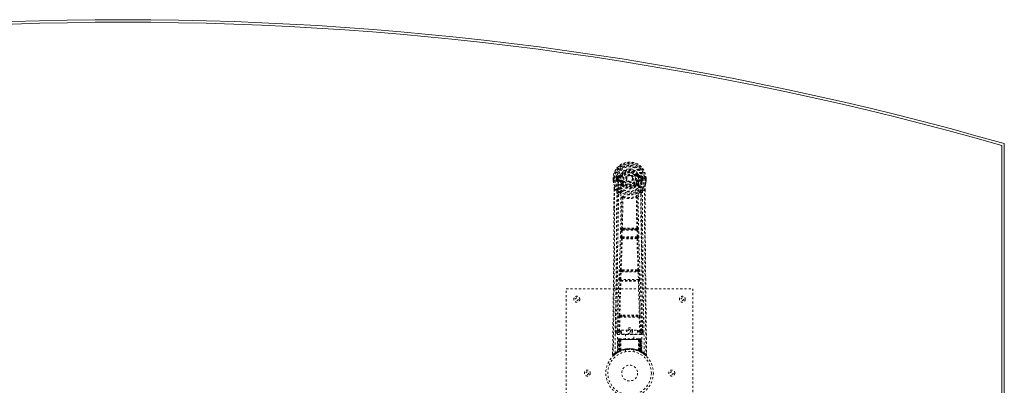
# Model space of a CAD drawing. Header units: inches. Extents: x 18.1 to 101.6, y 32.1 to 79.6.
# Tile 4 of 4: x 54.9 to 101.6, y 62.2 to 79.6. Entities that reach past the tile are written whole.
import ezdxf

# ---------------------------------------------------------------- set-up
doc = ezdxf.new("R2010")
doc.units = ezdxf.units.IN
doc.header["$MEASUREMENT"] = 0
doc.linetypes.add('SLD-Dashed', pattern=[0.075, 0.05, -0.025])
doc.linetypes.add('SLD-Solid', pattern=[0])

msp = doc.modelspace()

# ---------------------------------------------------------------- linework, layer by layer
at = {"color": 7, "linetype": 'SLD-Solid', "lineweight": 15}
for p, q in [((101.57, 73.7), (101.57, 37.95)), ((101.452, 38.039), (101.452, 73.611)), ((101.452, 73.611), (101.452, 38.039))]:
    msp.add_line(p, q, dxfattribs=at)
at = {"color": 7, "linetype": 'SLD-Dashed', "lineweight": 0}
for p, q in [((83.045, 72.059), (83.041, 72.058)), ((83.041, 72.058), (83.041, 71.942)), ((83.041, 71.942), (83.041, 71.938)), ((83.042, 72.059), (83.042, 71.942)), ((83.098, 72.058), (83.045, 72.059)), ((83.07, 72.056), (83.07, 71.942)), ((83.121, 72.058), (83.098, 72.058)), ((83.279, 72.058), (83.121, 72.058)), ((83.192, 71.985), (83.192, 72.056)), ((83.192, 71.985), (83.222, 71.986)), ((83.192, 71.985), (83.192, 71.985)), ((83.227, 72.056), (83.222, 72.056)), ((83.222, 72.056), (83.222, 71.986)), ((83.222, 71.985), (83.227, 71.967)), ((83.227, 71.977), (83.227, 72.056)), ((83.227, 71.967), (83.227, 71.977)), ((83.233, 71.94), (83.237, 71.936)), ((83.237, 71.936), (83.237, 71.935)), ((83.237, 71.936), (83.237, 71.935)), ((83.248, 71.924), (83.237, 71.935)), ((83.364, 72.199), (83.245, 72.176)), ((83.248, 71.924), (83.362, 71.904)), ((83.262, 71.988), (83.262, 71.958)), ((83.262, 71.988), (83.392, 71.988)), ((83.392, 71.933), (83.262, 71.958)), ((83.262, 71.958), (83.392, 71.958)), ((83.275, 72.14), (83.392, 72.16)), ((83.275, 72.14), (83.275, 72.11)), ((83.392, 72.14), (83.275, 72.14)), ((83.392, 72.11), (83.275, 72.11)), ((83.392, 72.16), (83.392, 72.14)), ((83.392, 72.11), (83.392, 72.14)), ((83.392, 71.988), (83.392, 71.958)), ((83.392, 71.933), (83.392, 71.958)), ((83.452, 72.204), (83.397, 72.227)), ((83.397, 72.093), (83.397, 72.095)), ((83.474, 71.903), (83.447, 71.892)), ((83.452, 72.204), (83.474, 72.194)), ((83.977, 72.049), (83.976, 72.033)), ((83.977, 72.057), (83.977, 72.049)), ((84.167, 72.194), (84.189, 72.204)), ((84.194, 71.892), (84.167, 71.903)), ((84.189, 72.204), (84.193, 72.196)), ((84.244, 72.095), (84.244, 72.093)), ((84.249, 72.16), (84.366, 72.14)), ((84.249, 72.16), (84.249, 72.14)), ((84.366, 72.14), (84.249, 72.14)), ((84.249, 72.11), (84.249, 72.14)), ((84.366, 72.11), (84.249, 72.11)), ((84.249, 71.988), (84.249, 71.958)), ((84.249, 71.988), (84.379, 71.988)), ((84.379, 71.958), (84.249, 71.933)), ((84.249, 71.933), (84.249, 71.958)), ((84.249, 71.958), (84.379, 71.958)), ((84.396, 72.176), (84.277, 72.199)), ((84.279, 71.904), (84.393, 71.924)), ((84.52, 72.058), (84.362, 72.058)), ((84.366, 72.11), (84.366, 72.14)), ((84.379, 71.958), (84.379, 71.988)), ((84.404, 71.936), (84.393, 71.924)), ((84.393, 71.924), (84.393, 71.924)), ((84.393, 71.924), (84.393, 71.924)), ((84.404, 71.936), (84.407, 71.94)), ((84.414, 72.056), (84.419, 72.056)), ((84.414, 71.977), (84.414, 72.056)), ((84.419, 71.985), (84.414, 71.967)), ((84.414, 71.967), (84.414, 71.977)), ((84.419, 71.986), (84.419, 72.056)), ((84.419, 71.986), (84.449, 71.985)), ((84.449, 72.056), (84.449, 71.985)), ((84.449, 72.056), (84.449, 72.056)), ((84.449, 71.985), (84.449, 71.985)), ((84.543, 72.058), (84.52, 72.058)), ((84.596, 72.059), (84.543, 72.058)), ((84.57, 71.942), (84.57, 72.056)), ((84.6, 72.058), (84.596, 72.059)), ((84.599, 71.942), (84.599, 72.059)), ((84.6, 72.058), (84.6, 71.942)), ((84.6, 71.938), (84.6, 71.942)), ((83.083, 71.557), (83.08, 70.633)), ((83.084, 70.633), (83.084, 71.557)), ((83.113, 71.556), (83.209, 71.44)), ((83.452, 71.742), (83.452, 71.761)), ((83.471, 71.697), (83.46, 71.714)), ((83.475, 71.766), (83.476, 71.748)), ((84.165, 71.748), (84.165, 71.766)), ((84.181, 71.714), (84.169, 71.697)), ((84.189, 71.742), (84.189, 71.761)), ((84.432, 71.44), (84.528, 71.556)), ((84.556, 71.503), (84.557, 71.557)), ((84.558, 71.557), (84.558, 71.504)), ((83.493, 71.138), (83.493, 71.138)), ((84.148, 71.138), (84.148, 71.138)), ((83.41, 69.285), (83.427, 69.602)), ((83.455, 69.283), (83.471, 69.6)), ((83.471, 69.6), (84.17, 69.6)), ((83.521, 69.698), (83.481, 69.698)), ((83.49, 69.644), (83.529, 69.645)), ((84.112, 69.645), (83.529, 69.645)), ((84.112, 69.645), (84.151, 69.644)), ((84.16, 69.698), (84.12, 69.698)), ((84.17, 69.6), (84.186, 69.283)), ((84.231, 69.285), (84.214, 69.602)), ((83.434, 69.191), (83.419, 69.195)), ((84.186, 69.283), (83.455, 69.283)), ((83.478, 69.233), (83.464, 69.238)), ((83.464, 69.238), (84.177, 69.238)), ((84.177, 69.238), (84.163, 69.233)), ((84.207, 69.191), (84.221, 69.195)), ((83.455, 67.714), (83.422, 67.713)), ((83.464, 67.662), (83.432, 67.662)), ((84.177, 67.662), (83.464, 67.662)), ((84.177, 67.662), (84.209, 67.662)), ((84.219, 67.713), (84.186, 67.714)), ((83.355, 67.267), (83.372, 67.62)), ((83.362, 67.177), (83.37, 67.174)), ((83.4, 67.265), (83.417, 67.617)), ((84.241, 67.265), (83.4, 67.265)), ((83.414, 67.217), (83.406, 67.22)), ((83.406, 67.22), (84.235, 67.22)), ((83.417, 67.617), (84.224, 67.617)), ((84.224, 67.617), (84.241, 67.265)), ((84.235, 67.22), (84.227, 67.217)), ((84.286, 67.267), (84.269, 67.62)), ((84.271, 67.174), (84.279, 67.177)), ((80.82, 58.825), (80.82, 66.825)), ((80.82, 66.825), (86.82, 66.825)), ((86.82, 66.825), (86.82, 58.825)), ((83.302, 64.822), (83.317, 65.483)), ((83.346, 64.821), (83.362, 65.482)), ((83.359, 65.567), (83.516, 65.574)), ((83.362, 65.482), (84.279, 65.482)), ((83.37, 65.523), (83.523, 65.525)), ((83.523, 65.525), (84.118, 65.525)), ((84.118, 65.525), (84.271, 65.523)), ((84.125, 65.574), (84.282, 65.567)), ((84.279, 65.482), (84.294, 64.821)), ((84.339, 64.822), (84.324, 65.483)), ((83.212, 65.055), (83.208, 64.767)), ((83.44, 64.852), (84.19, 64.852)), ((83.44, 64.672), (83.44, 64.852)), ((84.19, 64.852), (84.19, 64.672)), ((84.433, 64.767), (84.429, 65.055)), ((83.208, 64.765), (83.209, 64.757)), ((83.253, 64.719), (83.253, 64.659)), ((83.44, 64.719), (83.253, 64.719)), ((83.253, 64.659), (84.388, 64.659)), ((83.275, 64.421), (83.253, 63.815)), ((83.288, 64.421), (83.267, 63.823)), ((83.288, 64.421), (83.275, 64.421)), ((83.309, 64.424), (83.286, 63.831)), ((83.306, 64.421), (83.286, 63.834)), ((83.373, 64.421), (83.306, 64.421)), ((83.314, 64.421), (83.313, 63.864)), ((83.321, 64.45), (83.314, 64.45)), ((83.321, 64.421), (83.314, 64.421)), ((83.328, 64.45), (83.318, 64.45)), ((83.321, 64.421), (84.32, 64.421)), ((83.321, 63.868), (83.321, 64.421)), ((83.327, 63.87), (83.327, 64.421)), ((83.327, 64.421), (83.334, 64.421)), ((83.334, 64.45), (83.328, 64.45)), ((83.334, 64.421), (83.334, 63.874)), ((84.307, 64.421), (83.334, 64.421)), ((83.39, 64.45), (83.336, 64.45)), ((83.346, 64.421), (83.345, 63.879)), ((83.346, 64.776), (83.346, 64.821)), ((83.346, 64.821), (83.44, 64.821)), ((83.346, 64.776), (83.44, 64.776)), ((83.352, 64.45), (83.346, 64.45)), ((83.352, 64.421), (83.346, 64.421)), ((83.352, 64.45), (83.39, 64.45)), ((83.352, 64.421), (84.289, 64.421)), ((83.352, 63.882), (83.352, 64.421)), ((83.354, 63.87), (83.373, 64.421)), ((83.374, 64.421), (83.355, 63.87)), ((83.373, 64.421), (83.374, 64.421)), ((83.404, 64.421), (83.4, 63.899)), ((83.412, 64.45), (83.404, 64.45)), ((84.236, 64.421), (83.404, 64.421)), ((84.229, 64.45), (83.412, 64.45)), ((84.19, 64.672), (83.44, 64.672)), ((83.625, 64.672), (83.625, 64.45)), ((84.015, 64.45), (84.015, 64.672)), ((84.19, 64.821), (84.294, 64.821)), ((84.19, 64.776), (84.294, 64.776)), ((84.388, 64.719), (84.19, 64.719)), ((84.237, 64.45), (84.229, 64.45)), ((84.236, 64.421), (84.241, 63.899)), ((84.305, 64.45), (84.251, 64.45)), ((84.251, 64.45), (84.289, 64.45)), ((84.286, 63.87), (84.267, 64.421)), ((84.267, 64.421), (84.267, 64.421)), ((84.267, 64.421), (84.287, 63.87)), ((84.335, 64.421), (84.267, 64.421)), ((84.295, 64.45), (84.289, 64.45)), ((84.295, 64.421), (84.289, 64.421)), ((84.289, 64.421), (84.289, 63.882)), ((84.294, 64.776), (84.294, 64.821)), ((84.296, 63.879), (84.295, 64.421)), ((84.313, 64.45), (84.307, 64.45)), ((84.307, 63.874), (84.307, 64.421)), ((84.307, 64.421), (84.314, 64.421)), ((84.323, 64.45), (84.313, 64.45)), ((84.314, 64.421), (84.314, 63.87)), ((84.327, 64.45), (84.319, 64.45)), ((84.327, 64.421), (84.32, 64.421)), ((84.32, 64.421), (84.32, 63.868)), ((84.328, 63.864), (84.327, 64.421)), ((84.355, 63.831), (84.332, 64.424)), ((84.335, 64.421), (84.355, 63.834)), ((84.353, 64.421), (84.374, 63.823)), ((84.366, 64.421), (84.353, 64.421)), ((84.366, 64.421), (84.387, 63.815)), ((84.388, 64.659), (84.388, 64.719)), ((84.432, 64.757), (84.433, 64.765)), ((83.62, 63.932), (83.62, 63.836)), ((84.02, 63.836), (84.02, 63.932)), ((83.015, 63.75), (83.014, 63.684)), ((83.015, 63.75), (83.014, 63.683)), ((83.014, 63.683), (83.044, 63.683)), ((83.016, 63.747), (83.015, 63.683)), ((83.063, 63.662), (83.105, 63.696)), ((83.239, 63.791), (83.252, 63.799)), ((83.253, 63.815), (83.267, 63.823)), ((83.27, 63.809), (83.337, 63.843)), ((83.286, 63.834), (83.354, 63.87)), ((83.313, 63.864), (83.321, 63.868)), ((83.326, 63.838), (83.313, 63.864)), ((83.326, 63.838), (83.317, 63.834)), ((83.333, 63.842), (83.326, 63.838)), ((83.334, 63.874), (83.327, 63.87)), ((83.339, 63.844), (83.327, 63.87)), ((83.331, 63.84), (83.339, 63.844)), ((83.346, 63.847), (83.334, 63.874)), ((83.337, 63.843), (83.338, 63.844)), ((83.338, 63.844), (83.345, 63.847)), ((83.345, 63.879), (83.352, 63.882)), ((83.357, 63.853), (83.345, 63.879)), ((83.355, 63.87), (83.354, 63.87)), ((83.363, 63.855), (83.357, 63.853)), ((84.289, 63.882), (84.277, 63.855)), ((84.284, 63.853), (84.277, 63.855)), ((84.296, 63.879), (84.284, 63.853)), ((84.287, 63.87), (84.286, 63.87)), ((84.287, 63.87), (84.355, 63.834)), ((84.289, 63.882), (84.296, 63.879)), ((84.307, 63.874), (84.295, 63.847)), ((84.314, 63.87), (84.302, 63.844)), ((84.303, 63.844), (84.304, 63.843)), ((84.304, 63.843), (84.318, 63.836)), ((84.314, 63.87), (84.307, 63.874)), ((84.32, 63.868), (84.308, 63.842)), ((84.315, 63.838), (84.308, 63.842)), ((84.328, 63.864), (84.315, 63.838)), ((84.341, 63.825), (84.315, 63.838)), ((84.32, 63.868), (84.328, 63.864)), ((84.335, 63.827), (84.37, 63.809)), ((84.374, 63.823), (84.387, 63.815)), ((84.383, 63.803), (84.396, 63.795)), ((84.389, 63.799), (84.402, 63.791)), ((84.536, 63.696), (84.578, 63.662)), ((84.597, 63.683), (84.577, 63.661)), ((84.627, 63.684), (84.626, 63.751))]:
    msp.add_line(p, q, dxfattribs=at)
at = {"color": 7, "linetype": 'SLD-Dashed', "lineweight": 0, "flags": 128}
for points in [[(83.397, 72.095), (83.403, 72.172), (83.426, 72.246), (83.465, 72.315), (83.519, 72.375), (83.584, 72.424), (83.658, 72.46), (83.738, 72.482), (83.82, 72.489), (83.903, 72.482), (83.983, 72.46), (84.057, 72.424), (84.122, 72.375), (84.176, 72.315), (84.215, 72.246), (84.238, 72.172), (84.244, 72.095)], [(83.041, 72.058), (83.041, 72.058), (83.042, 72.058), (83.044, 72.058), (83.048, 72.057), (83.052, 72.057), (83.058, 72.057), (83.064, 72.056), (83.07, 72.056)], [(83.041, 71.942), (83.054, 71.845), (83.07, 71.768)], [(83.041, 71.938), (83.042, 71.938), (83.044, 71.938), (83.047, 71.939), (83.05, 71.939), (83.055, 71.94), (83.06, 71.941), (83.065, 71.941), (83.07, 71.942)], [(83.07, 71.942), (83.064, 71.942), (83.058, 71.942), (83.052, 71.942), (83.048, 71.942), (83.044, 71.942), (83.042, 71.942), (83.041, 71.942), (83.041, 71.942)], [(83.041, 71.938), (83.053, 71.848), (83.071, 71.757)], [(83.133, 63.777), (83.14, 64.824), (83.159, 65.869), (83.189, 66.911), (83.224, 67.949), (83.258, 68.983), (83.283, 70.013), (83.292, 71.038), (83.279, 72.058)], [(83.222, 71.985), (83.222, 71.986), (83.222, 71.986)], [(83.227, 71.977), (83.243, 71.985), (83.262, 71.988)], [(83.275, 72.11), (83.252, 72.114), (83.232, 72.127)], [(83.242, 63.833), (83.25, 64.877), (83.272, 65.92), (83.303, 66.96), (83.341, 67.995), (83.377, 69.026), (83.403, 70.053), (83.411, 71.075), (83.397, 72.092)], [(83.39, 71.881), (83.376, 71.898), (83.362, 71.904)], [(83.452, 71.761), (83.419, 71.813), (83.39, 71.881)], [(83.392, 72.16), (83.429, 72.174), (83.442, 72.188)], [(83.442, 72.188), (83.447, 72.195), (83.452, 72.204)], [(83.447, 71.892), (83.474, 71.828), (83.504, 71.779)], [(83.501, 72.183), (83.496, 72.185), (83.491, 72.187), (83.486, 72.189), (83.482, 72.191), (83.479, 72.192), (83.476, 72.193), (83.474, 72.194), (83.474, 72.194)], [(83.501, 71.915), (83.496, 71.913), (83.491, 71.91), (83.486, 71.908), (83.482, 71.907), (83.479, 71.905), (83.476, 71.904), (83.474, 71.903), (83.474, 71.903)], [(84.137, 71.779), (84.167, 71.828), (84.194, 71.892)], [(84.139, 72.183), (84.145, 72.185), (84.15, 72.187), (84.155, 72.189), (84.159, 72.191), (84.162, 72.192), (84.165, 72.193), (84.166, 72.194), (84.167, 72.194)], [(84.139, 71.915), (84.145, 71.913), (84.15, 71.91), (84.155, 71.908), (84.159, 71.907), (84.162, 71.905), (84.165, 71.904), (84.166, 71.903), (84.167, 71.903)], [(84.189, 71.761), (84.221, 71.813), (84.251, 71.881)], [(84.399, 63.833), (84.39, 64.877), (84.369, 65.921), (84.337, 66.96), (84.3, 67.996), (84.264, 69.027), (84.237, 70.054), (84.229, 71.076), (84.244, 72.092)], [(84.251, 71.881), (84.265, 71.898), (84.279, 71.904)], [(84.508, 63.777), (84.501, 64.824), (84.481, 65.869), (84.452, 66.911), (84.417, 67.949), (84.383, 68.983), (84.357, 70.013), (84.349, 71.038), (84.361, 72.058)], [(84.409, 72.127), (84.389, 72.114), (84.366, 72.11)], [(84.379, 71.988), (84.397, 71.985), (84.414, 71.977)], [(84.419, 72.056), (84.423, 72.056), (84.429, 72.056), (84.439, 72.056), (84.449, 72.056)], [(84.419, 71.986), (84.419, 71.986), (84.419, 71.985)], [(84.569, 71.757), (84.586, 71.837), (84.6, 71.938)], [(84.57, 72.056), (84.577, 72.056), (84.583, 72.057), (84.588, 72.057), (84.593, 72.057), (84.597, 72.058), (84.599, 72.058), (84.6, 72.058), (84.6, 72.058)], [(84.6, 71.942), (84.6, 71.942), (84.599, 71.942), (84.597, 71.942), (84.593, 71.942), (84.588, 71.942), (84.583, 71.942), (84.577, 71.942), (84.57, 71.942)], [(84.6, 71.938), (84.599, 71.938), (84.597, 71.938), (84.594, 71.939), (84.59, 71.939), (84.586, 71.94), (84.581, 71.941), (84.576, 71.941), (84.57, 71.942)], [(84.6, 71.942), (84.587, 71.845), (84.571, 71.768)], [(83.113, 71.556), (83.111, 70.09), (83.102, 68.618), (83.088, 67.171), (83.085, 66.95), (83.082, 66.72), (83.08, 66.517), (83.078, 66.318), (83.075, 66.103), (83.073, 65.953), (83.071, 65.796), (83.069, 65.639), (83.067, 65.522), (83.066, 65.382), (83.064, 65.22), (83.059, 64.888), (83.057, 64.683), (83.053, 64.428), (83.05, 64.167), (83.047, 63.919), (83.044, 63.683)], [(83.07, 71.768), (83.07, 71.763), (83.071, 71.757)], [(83.251, 71.479), (83.15, 71.603), (83.071, 71.757)], [(83.083, 71.557), (83.083, 71.557), (83.084, 71.557), (83.086, 71.556), (83.09, 71.556), (83.095, 71.556), (83.101, 71.556), (83.107, 71.556), (83.113, 71.556)], [(83.209, 71.44), (83.208, 70.92), (83.207, 70.387), (83.204, 69.842), (83.201, 69.327), (83.196, 68.797), (83.191, 68.245), (83.186, 67.756), (83.183, 67.499), (83.18, 67.226), (83.176, 66.937), (83.172, 66.633), (83.169, 66.358), (83.166, 66.117), (83.163, 65.926), (83.16, 65.711), (83.157, 65.47), (83.154, 65.245), (83.151, 65.052), (83.149, 64.892), (83.148, 64.765)], [(83.346, 71.391), (83.356, 71.382), (83.361, 71.376)], [(83.471, 71.697), (83.546, 71.638), (83.603, 71.609)], [(84.038, 71.609), (84.095, 71.638), (84.169, 71.697)], [(84.28, 71.376), (84.285, 71.382), (84.295, 71.391)], [(84.39, 71.479), (84.49, 71.604), (84.569, 71.757)], [(84.493, 64.765), (84.491, 64.901), (84.489, 65.073), (84.486, 65.282), (84.483, 65.527), (84.48, 65.776), (84.477, 65.995), (84.475, 66.149), (84.473, 66.287), (84.471, 66.408), (84.469, 66.564), (84.467, 66.727), (84.465, 66.883), (84.456, 67.696), (84.447, 68.514), (84.439, 69.487), (84.434, 70.477), (84.432, 71.44)], [(84.528, 71.556), (84.534, 71.556), (84.54, 71.556), (84.546, 71.556), (84.551, 71.556), (84.555, 71.556), (84.557, 71.557), (84.558, 71.557), (84.558, 71.557)], [(84.528, 71.556), (84.53, 70.092), (84.539, 68.618), (84.553, 67.171), (84.556, 66.924), (84.559, 66.666), (84.562, 66.45), (84.564, 66.221), (84.568, 65.971), (84.571, 65.7), (84.574, 65.482), (84.577, 65.219), (84.581, 64.896), (84.584, 64.685), (84.588, 64.427), (84.591, 64.165), (84.594, 63.917), (84.597, 63.683)], [(84.558, 71.504), (84.566, 68.934), (84.593, 66.309), (84.627, 63.683)], [(84.569, 71.757), (84.571, 71.763), (84.571, 71.768)], [(83.268, 71.327), (83.354, 71.227), (83.455, 71.139)], [(83.445, 69.692), (83.456, 70.412), (83.457, 71.13)], [(83.503, 71.149), (83.498, 71.158), (83.491, 71.164), (83.483, 71.167), (83.475, 71.167), (83.468, 71.164), (83.461, 71.158), (83.457, 71.149), (83.455, 71.139)], [(83.493, 71.138), (83.492, 70.419), (83.481, 69.698)], [(84.186, 71.139), (84.184, 71.149), (84.18, 71.158), (84.173, 71.164), (84.166, 71.167), (84.158, 71.167), (84.15, 71.164), (84.143, 71.158), (84.138, 71.149)], [(84.16, 69.698), (84.149, 70.419), (84.148, 71.138)], [(84.195, 69.692), (84.185, 70.412), (84.184, 71.13)], [(84.186, 71.139), (84.286, 71.227), (84.373, 71.327)], [(83.08, 70.633), (83.075, 68.934), (83.047, 66.309), (83.015, 63.75)], [(83.427, 69.602), (83.432, 69.602), (83.442, 69.601), (83.456, 69.601), (83.471, 69.6)], [(83.49, 69.644), (83.489, 69.644), (83.487, 69.643), (83.484, 69.64), (83.478, 69.63), (83.474, 69.616), (83.471, 69.6)], [(83.521, 69.698), (83.82, 69.7), (84.12, 69.698)], [(83.529, 69.645), (83.82, 69.646), (84.112, 69.645)], [(84.17, 69.6), (84.185, 69.601), (84.199, 69.601), (84.209, 69.602), (84.214, 69.602)], [(83.387, 67.709), (83.412, 68.451), (83.434, 69.191)], [(83.41, 69.285), (83.415, 69.285), (83.426, 69.284), (83.44, 69.283), (83.455, 69.283)], [(83.422, 67.713), (83.447, 68.456), (83.469, 69.196)], [(83.464, 69.238), (83.459, 69.241), (83.455, 69.251), (83.454, 69.258), (83.454, 69.266), (83.454, 69.274), (83.455, 69.283)], [(84.171, 69.196), (84.194, 68.456), (84.219, 67.713)], [(84.186, 69.283), (84.187, 69.274), (84.187, 69.266), (84.186, 69.258), (84.185, 69.251), (84.182, 69.241), (84.177, 69.238)], [(84.186, 69.283), (84.201, 69.283), (84.215, 69.284), (84.226, 69.285), (84.231, 69.285)], [(84.253, 67.709), (84.229, 68.451), (84.207, 69.191)], [(83.372, 67.62), (83.375, 67.652), (83.375, 67.654)], [(84.269, 67.62), (84.266, 67.652), (84.266, 67.654)], [(83.326, 65.565), (83.345, 66.371), (83.37, 67.174)], [(83.355, 67.267), (83.36, 67.267), (83.37, 67.266), (83.385, 67.266), (83.4, 67.265)], [(83.359, 65.567), (83.379, 66.374), (83.404, 67.177)], [(83.372, 67.62), (83.377, 67.619), (83.387, 67.619), (83.402, 67.618), (83.417, 67.617)], [(84.224, 67.617), (84.239, 67.618), (84.254, 67.619), (84.264, 67.619), (84.269, 67.62)], [(84.237, 67.177), (84.262, 66.374), (84.282, 65.567)], [(84.241, 67.265), (84.256, 67.266), (84.271, 67.266), (84.281, 67.267), (84.286, 67.267)], [(84.315, 65.565), (84.295, 66.371), (84.271, 67.174)], [(83.317, 65.483), (83.322, 65.483), (83.332, 65.483), (83.347, 65.483), (83.362, 65.482)], [(83.516, 65.574), (83.82, 65.574), (84.125, 65.574)], [(83.523, 65.525), (83.82, 65.525), (84.118, 65.525)], [(84.279, 65.482), (84.294, 65.483), (84.309, 65.483), (84.319, 65.483), (84.324, 65.483)], [(83.302, 64.822), (83.232, 64.793), (83.208, 64.765)], [(83.253, 64.719), (83.277, 64.748), (83.346, 64.776)], [(83.275, 64.421), (83.277, 64.421), (83.286, 64.421), (83.299, 64.421), (83.314, 64.421)], [(83.327, 64.421), (83.312, 64.421), (83.3, 64.421), (83.291, 64.421), (83.288, 64.421)], [(83.302, 64.822), (83.306, 64.822), (83.316, 64.822), (83.33, 64.821), (83.346, 64.821)], [(83.306, 64.421), (83.306, 64.421), (83.308, 64.421), (83.312, 64.421), (83.317, 64.421), (83.323, 64.421), (83.33, 64.421), (83.338, 64.421), (83.346, 64.421)], [(83.404, 64.421), (83.393, 64.421), (83.384, 64.421), (83.377, 64.421), (83.374, 64.421)], [(84.267, 64.421), (84.263, 64.421), (84.257, 64.421), (84.248, 64.421), (84.236, 64.421)], [(84.294, 64.821), (84.31, 64.821), (84.324, 64.822), (84.334, 64.822), (84.339, 64.822)], [(84.294, 64.776), (84.364, 64.748), (84.388, 64.719)], [(84.295, 64.421), (84.303, 64.421), (84.311, 64.421), (84.318, 64.421), (84.324, 64.421), (84.329, 64.421), (84.332, 64.421), (84.334, 64.421), (84.335, 64.421)], [(84.305, 64.45), (84.305, 64.45), (84.303, 64.45)], [(84.353, 64.421), (84.349, 64.421), (84.341, 64.421), (84.328, 64.421), (84.314, 64.421)], [(84.327, 64.421), (84.342, 64.421), (84.355, 64.421), (84.363, 64.421), (84.366, 64.421)], [(84.335, 64.42), (84.334, 64.427), (84.333, 64.429)], [(84.433, 64.765), (84.409, 64.793), (84.339, 64.822)], [(83.623, 63.932), (83.622, 63.932), (83.64, 63.935), (83.677, 63.941), (83.732, 63.946), (83.796, 63.949), (83.82, 63.95)], [(83.017, 63.684), (83.019, 63.676), (83.022, 63.668), (83.027, 63.662), (83.034, 63.657), (83.041, 63.654), (83.048, 63.653), (83.055, 63.655), (83.062, 63.659)], [(83.064, 63.661), (83.097, 63.689), (83.105, 63.696)], [(83.181, 63.752), (83.23, 63.785), (83.275, 63.811)], [(83.321, 63.868), (83.326, 63.858), (83.33, 63.849), (83.332, 63.844), (83.333, 63.842)], [(83.352, 63.882), (83.356, 63.872), (83.36, 63.863), (83.362, 63.857), (83.363, 63.855)], [(84.357, 63.826), (84.355, 63.832), (84.355, 63.834)], [(84.371, 63.808), (84.411, 63.785), (84.46, 63.753)], [(84.394, 63.798), (84.387, 63.809), (84.383, 63.823)], [(84.579, 63.663), (84.586, 63.659), (84.594, 63.657), (84.602, 63.657), (84.61, 63.658), (84.617, 63.661), (84.622, 63.667), (84.625, 63.673), (84.627, 63.681)], [(84.627, 63.683), (84.626, 63.684), (84.625, 63.684), (84.618, 63.683), (84.609, 63.683), (84.603, 63.683), (84.597, 63.683)]]:
    msp.add_lwpolyline(points, dxfattribs=at)
at = {"color": 7, "linetype": 'SLD-Dashed', "lineweight": 0}
for centre, radius in [((83.82, 72.049), 0.7), ((83.82, 72.049), 0.69), ((83.82, 72.049), 0.623), ((83.82, 72.049), 0.32), ((83.82, 72.049), 0.275), ((83.82, 72.049), 0.188), ((83.82, 72.049), 0.156), ((83.82, 72.049), 0.142), ((83.82, 72.049), 0.139), ((83.82, 72.049), 0.138), ((81.32, 66.325), 0.14), ((81.32, 66.325), 0.0625), ((86.32, 66.325), 0.14), ((86.32, 66.325), 0.0625), ((83.82, 64.825), 0.141), ((83.82, 64.825), 0.0625), ((83.82, 62.825), 1.125), ((83.82, 62.825), 1.03), ((83.82, 62.825), 0.376), ((81.82, 62.825), 0.14), ((81.82, 62.825), 0.0625), ((85.82, 62.825), 0.141), ((85.82, 62.825), 0.0625)]:
    msp.add_circle(centre, radius, dxfattribs=at)
at = {"color": 7, "linetype": 'SLD-Solid', "lineweight": 15}
for radius, start, end in [(151.283, 73.98003, 106.01997), (151.165, 74.01375, 105.98625), (151.165, 74.01375, 105.98625)]:
    msp.add_arc((59.82, -71.709), radius, start, end, dxfattribs=at)
at = {"color": 7, "linetype": 'SLD-Dashed', "lineweight": 0}
for centre, radius, start, end in [((83.82, 72.049), 0.78, 0, 179.3038), ((83.82, 72.049), 0.78, 0.7166, 179.2834), ((83.82, 72.049), 0.75, 0.5685, 179.4315), ((83.82, 72.049), 0.629, 0.6528, 179.3472), ((83.82, 72.049), 0.599, 0.6527, 179.3473), ((83.82, 72.064), 0.541, 359.3501, 180.6499), ((83.82, 72.049), 0.459, 22.774, 157.226), ((83.82, 72.049), 0.4, 22.774, 157.226), ((83.82, 72.049), 0.376, 22.774, 157.226), ((83.82, 72.049), 0.346, 22.7741, 157.2259), ((83.82, 72.049), 0.275, 82.5717, 262.572), ((83.82, 72.049), 0.275, 262.5718, 82.5719), ((83.07, 71.942), 0.03, 180.0028, 185.051), ((83.82, 72.049), 0.787, 188.0937, 351.9063), ((83.82, 72.049), 0.758, 188.0935, 351.9065), ((83.219, 73.104), 1.048, 268.5368, 270.1565), ((83.82, 72.049), 0.632, 185.8272, 354.1728), ((83.82, 72.049), 0.602, 186.0327, 353.9673), ((83.82, 72.049), 0.593, 172.3909, 179.3289), ((83.313, 71.974), 0.0862, 184.5588, 202.7057), ((83.436, 72.1), 0.206, 158.3486, 172.335), ((83.261, 71.927), 0.0306, 89.0684, 154.5781), ((83.69, 72.145), 0.499, 204.8889, 243.993), ((83.274, 72.17), 0.0299, 167.8979, 271.948), ((83.628, 72.146), 0.44, 210.2256, 246.4281), ((83.398, 71.871), 0.221, 90.3108, 122.517), ((83.392, 72.19), 0.0301, 162.3463, 268.5777), ((83.392, 71.903), 0.0299, 91.0964, 178.7798), ((83.355, 72.244), 0.0453, 281.24, 337.587), ((83.42, 71.876), 0.031, 31.5675, 169.9061), ((83.392, 72.229), 0.089, 270, 337.226), ((83.392, 72.229), 0.119, 269.9994, 337.2262), ((83.392, 71.869), 0.119, 22.7738, 90.0006), ((83.392, 71.869), 0.089, 22.774, 90), ((83.386, 71.868), 0.0649, 21.313, 85.0829), ((83.82, 72.049), 0.376, 202.774, 337.226), ((83.82, 72.049), 0.346, 202.7741, 337.2259), ((83.82, 72.049), 0.157, 245.2931, 290.0155), ((84.249, 72.229), 0.119, 202.7738, 270.0006), ((84.249, 71.869), 0.119, 89.9994, 157.2262), ((84.249, 72.229), 0.089, 202.774, 270), ((84.249, 71.869), 0.089, 90, 157.226), ((83.956, 72.14), 0.492, 295.7076, 335.4804), ((84.788, 70.854), 1.476, 111.6225, 113.9257), ((84.012, 72.147), 0.441, 293.5938, 329.7434), ((84.255, 72.231), 0.0715, 209.6357, 265.2038), ((84.255, 71.868), 0.0649, 94.9201, 158.684), ((84.221, 71.875), 0.031, 10.1775, 148.349), ((84.286, 72.244), 0.0454, 202.4911, 258.6859), ((84.238, 71.86), 0.233, 58.0399, 88.5922), ((84.248, 72.19), 0.0301, 271.4257, 17.6503), ((84.249, 71.903), 0.0299, 1.1693, 88.9545), ((84.367, 72.17), 0.0299, 268.0482, 12.1103), ((84.38, 71.927), 0.0306, 25.4219, 90.9316), ((84.204, 72.1), 0.206, 7.663, 21.6586), ((84.299, 71.981), 0.116, 339.6233, 353.1122), ((83.82, 72.049), 0.593, 0.6711, 7.6091), ((81.896, 71.587), 1.188, 358.5748, 8.7871), ((79.596, 70.939), 3.57, 9.9445, 13.2518), ((83.542, 71.122), 0.461, 129.175, 136.3378), ((78.49, 68.896), 5.361, 26.968, 28.3322), ((84.801, 73.057), 2.212, 225.5081, 228.8686), ((83.329, 71.325), 0.0608, 58.0035, 177.4261), ((84.093, 71.888), 0.893, 214.9885, 231.1478), ((83.482, 71.758), 0.0305, 44.5476, 174.2874), ((83.474, 71.721), 0.0459, 88.3054, 118.8664), ((83.474, 71.702), 0.046, 88.2971, 118.8021), ((83.497, 71.739), 0.0449, 175.0908, 213.9401), ((83.511, 71.693), 0.0396, 127.1173, 174.8289), ((83.502, 71.744), 0.0347, 87.2655, 140.6074), ((83.82, 72.061), 0.453, 220.4509, 319.5491), ((83.509, 71.749), 0.033, 181.8835, 228.3853), ((83.82, 72.088), 0.494, 227.4885, 312.5115), ((83.82, 72.042), 0.411, 219.7063, 320.2937), ((83.82, 72.029), 0.473, 242.6142, 297.3858), ((83.548, 71.888), 0.893, 308.8534, 325.0103), ((84.159, 71.758), 0.0305, 5.716, 135.449), ((84.139, 71.744), 0.0347, 39.3926, 92.7345), ((84.132, 71.749), 0.033, 311.6138, 358.1267), ((84.13, 71.693), 0.0396, 5.172, 52.8838), ((84.167, 71.721), 0.0459, 61.1271, 91.7011), ((84.166, 71.702), 0.046, 61.1979, 91.7029), ((84.144, 71.739), 0.0448, 326.2184, 4.9341), ((84.312, 71.325), 0.0608, 2.5707, 122.0031), ((82.84, 73.057), 2.212, 311.1314, 314.4919), ((89.149, 68.897), 5.359, 151.6677, 153.0321), ((84.099, 71.122), 0.461, 43.6608, 50.8261), ((88.044, 70.939), 3.57, 166.7479, 170.0557), ((85.744, 71.587), 1.187, 171.2107, 181.4275), ((-416.244, 72.645), 499.514, 359.09606, 359.84883), ((83.515, 71.134), 0.0608, 73.7745, 175.9548), ((83.444, 71.131), 0.0133, 356.7963, 33.9363), ((83.49, 71.067), 0.0708, 87.2818, 117.2831), ((83.506, 71.137), 0.0128, 102.3258, 173.3863), ((83.575, 71.132), 0.0738, 124.9726, 166.7656), ((83.82, 72.062), 0.966, 250.8189, 289.1817), ((83.82, 71.986), 0.844, 250.0605, 289.9395), ((84.125, 71.134), 0.0608, 4.0452, 106.2255), ((84.066, 71.132), 0.0738, 13.2372, 55.0246), ((84.135, 71.137), 0.0128, 6.6408, 77.6604), ((84.151, 71.067), 0.0708, 62.7144, 92.7156), ((84.197, 71.131), 0.0133, 146.0832, 183.2971), ((583.885, 72.645), 499.514, 180.15117, 180.90394), ((83.607, 69.611), 0.181, 153.537, 182.7728), ((83.475, 69.624), 0.0735, 85.5124, 114.1492), ((83.491, 69.69), 0.0457, 178.2703, 268.1458), ((83.584, 69.687), 0.104, 173.867, 204.0257), ((83.621, 69.685), 0.101, 172.2355, 203.4754), ((84.02, 69.685), 0.101, 336.528, 7.7661), ((84.057, 69.687), 0.104, 335.9734, 6.1389), ((84.15, 69.69), 0.0457, 271.8537, 1.7302), ((84.112, 69.602), 0.0575, 357.8195, 47.5916), ((84.165, 69.625), 0.073, 65.7468, 94.5967), ((84.034, 69.611), 0.181, 357.2161, 26.468), ((83.571, 69.256), 0.163, 169.7747, 201.8779), ((83.464, 69.192), 0.0451, 90.8583, 176.7734), ((83.479, 69.188), 0.0451, 90.8944, 176.6093), ((83.463, 69.122), 0.0749, 85.0936, 112.9495), ((83.526, 69.202), 0.0574, 147.4951, 185.9297), ((83.82, 106.569), 37.374, 269.4617, 270.5382), ((83.82, 101.822), 32.591, 269.398, 270.602), ((84.162, 69.188), 0.0451, 3.3927, 89.1036), ((84.114, 69.202), 0.0579, 354.2348, 32.3404), ((84.178, 69.121), 0.075, 67.0708, 94.8931), ((84.176, 69.192), 0.0451, 3.2283, 89.1399), ((84.07, 69.256), 0.163, 338.1307, 10.2168), ((83.511, 67.652), 0.136, 155.3306, 179.254), ((83.415, 67.629), 0.0843, 84.8738, 108.7959), ((83.432, 67.708), 0.0448, 177.9425, 222.9048), ((83.432, 67.705), 0.0424, 220.4204, 270.443), ((83.485, 67.619), 0.068, 141.1067, 181.6316), ((83.508, 67.703), 0.0869, 173.4622, 208.3425), ((83.535, 67.702), 0.0814, 171.24, 208.6966), ((83.82, 34.93), 32.786, 89.3606, 90.6394), ((83.82, 34.3), 33.365, 89.3872, 90.6128), ((84.106, 67.702), 0.0814, 331.3099, 8.754), ((84.133, 67.703), 0.0867, 331.6228, 6.5734), ((84.208, 67.708), 0.0456, 271.2539, 1.8237), ((84.156, 67.619), 0.068, 358.3649, 38.9013), ((84.226, 67.63), 0.0837, 71.1218, 95.2097), ((84.13, 67.652), 0.136, 0.7146, 24.7155), ((83.562, 67.236), 0.209, 171.5832, 196.4967), ((83.407, 67.175), 0.0451, 90.5963, 177.0795), ((83.415, 67.171), 0.0451, 90.62, 177.0137), ((83.396, 67.087), 0.0908, 85.1432, 107.0305), ((83.454, 67.25), 0.0564, 164.271, 211.7504), ((83.458, 67.184), 0.0546, 143.5187, 186.9859), ((83.82, 103.818), 36.643, 269.3488, 270.6511), ((83.82, 100.029), 32.815, 269.2909, 270.7091), ((84.226, 67.171), 0.0451, 2.9874, 89.3788), ((84.182, 67.184), 0.055, 353.1675, 36.3279), ((84.187, 67.25), 0.0563, 328.2386, 15.7342), ((84.234, 67.175), 0.0451, 2.9205, 89.4067), ((84.245, 67.087), 0.091, 73.0017, 94.8385), ((84.079, 67.236), 0.209, 343.5056, 8.4145), ((83.719, 65.483), 0.401, 168.1457, 179.9232), ((83.351, 65.429), 0.139, 86.8596, 100.6167), ((83.371, 65.569), 0.0456, 184.1761, 268.2455), ((83.47, 65.571), 0.111, 181.7785, 205.6674), ((83.467, 65.483), 0.105, 157.5235, 180.3696), ((83.604, 65.562), 0.0889, 172.3717, 204.389), ((84.037, 65.562), 0.0888, 335.6016, 7.6431), ((84.172, 65.571), 0.109, 334.2098, 358.3443), ((84.27, 65.569), 0.0456, 271.7547, 355.8237), ((84.174, 65.483), 0.105, 359.6304, 22.4765), ((84.289, 65.427), 0.141, 79.4677, 93.056), ((83.923, 65.483), 0.401, 0.0717, 11.8429), ((83.183, 66.361), 1.596, 268.7146, 270.8686), ((83.253, 64.764), 0.105, 179.2626, 269.9957), ((83.251, 64.761), 0.0423, 186.5713, 271.9619), ((83.305, 64.42), 0.03, 90.004, 178.0066), ((83.335, 64.377), 0.0742, 106.7419, 144.0495), ((83.318, 64.42), 0.03, 90.0254, 178.0346), ((83.347, 64.821), 0.0451, 179.0371, 269.5683), ((83.332, 64.285), 0.163, 91.7046, 100.6252), ((83.336, 64.42), 0.03, 90.0592, 178.0681), ((83.341, 64.414), 0.0356, 82.0693, 170.2915), ((83.731, 64.428), 0.411, 176.9577, 180.9993), ((83.907, 64.427), 0.58, 177.9533, 180.6228), ((83.758, 64.428), 0.425, 177.053, 180.9597), ((83.788, 64.428), 0.443, 177.1738, 180.9225), ((83.796, 64.428), 0.444, 177.1813, 180.9149), ((83.403, 64.42), 0.0299, 90.1884, 178.2045), ((83.404, 64.42), 0.0299, 90.1839, 178.2045), ((83.441, 64.427), 0.0369, 141.855, 189.6667), ((84.202, 64.427), 0.0354, 349.2853, 39.1931), ((84.237, 64.42), 0.0299, 1.798, 89.8135), ((84.238, 64.42), 0.0299, 1.7955, 89.8116), ((83.844, 64.428), 0.445, 359.0839, 2.8106), ((84.294, 64.821), 0.0451, 270.4313, 0.9009), ((83.853, 64.428), 0.443, 359.0775, 2.8262), ((84.305, 64.42), 0.03, 1.9338, 89.9389), ((83.881, 64.428), 0.426, 359.0449, 2.9424), ((83.729, 64.427), 0.585, 359.3887, 2.0351), ((84.309, 64.282), 0.166, 79.597, 88.3426), ((83.909, 64.428), 0.411, 359.0007, 3.0423), ((84.323, 64.42), 0.03, 1.968, 89.972), ((84.305, 64.377), 0.0742, 35.9505, 73.2581), ((84.336, 64.42), 0.03, 1.9934, 89.996), ((84.388, 64.764), 0.105, 270.0063, 0.7354), ((84.39, 64.761), 0.0423, 268.0343, 353.4355), ((84.457, 66.362), 1.597, 269.1326, 271.2848), ((83.82, 62.824), 1.158, 47.8706, 132.1288), ((83.82, 62.793), 1.19, 60.8884, 119.1116), ((83.82, 62.825), 1.128, 60.489, 119.511), ((83.82, 62.826), 1.155, 64.3785, 115.6215), ((83.82, 62.826), 1.155, 65.0796, 114.9204), ((83.82, 62.826), 1.155, 66.0603, 113.9397), ((83.775, 63.275), 0.729, 121.0003, 125.2186), ((83.82, 62.861), 1.12, 67.9469, 112.0531), ((83.37, 63.881), 0.0345, 344.8473, 31.0266), ((84.27, 63.881), 0.0345, 148.9737, 195.1523), ((83.865, 63.274), 0.73, 54.7838, 58.9972), ((83.82, 62.783), 1.209, 124.6694, 131.84), ((83.044, 63.683), 0.03, 179.2806, 312.1357), ((83.114, 63.726), 0.0826, 211.7789, 232.6761), ((83.816, 62.83), 1.12, 124.629, 132.0873), ((83.808, 62.585), 1.37, 114.4317, 119.5479), ((83.163, 63.777), 0.03, 180.1675, 304.0697), ((83.821, 62.824), 1.128, 119.5123, 124.6471), ((83.223, 63.816), 0.03, 301.0493, 358.0082), ((83.283, 63.845), 0.0429, 196.9666, 245.844), ((83.237, 63.824), 0.0299, 300.2763, 358.0883), ((83.806, 62.85), 1.098, 118.6319, 120.2648), ((83.802, 63.201), 0.824, 126.3721, 131.7315), ((83.795, 63.213), 0.807, 125.4833, 130.8762), ((83.27, 63.966), 0.138, 269.4167, 293.4588), ((83.819, 62.827), 1.125, 114.259, 119.2008), ((83.256, 63.835), 0.0299, 299.2291, 358.1955), ((83.258, 63.833), 0.0273, 297.6482, 2.3024), ((83.8, 63.213), 0.806, 124.3183, 129.6139), ((83.324, 63.87), 0.0297, 295.4713, 358.5257), ((83.325, 63.871), 0.0297, 295.4408, 358.5122), ((83.818, 62.82), 1.133, 60.8162, 65.724), ((84.315, 63.871), 0.0297, 181.4827, 244.5637), ((84.316, 63.87), 0.0297, 181.4879, 244.5145), ((83.833, 63.203), 0.819, 50.4267, 55.6411), ((83.82, 62.823), 1.129, 59.7436, 64.7219), ((83.844, 63.211), 0.809, 49.1325, 54.508), ((83.81, 62.803), 1.154, 59.9614, 64.0336), ((83.839, 63.201), 0.824, 48.2692, 53.6272), ((84.385, 63.835), 0.0299, 181.8045, 240.7709), ((84.385, 63.835), 0.03, 196.907, 241.255), ((84.404, 63.824), 0.0299, 181.9117, 239.7237), ((84.358, 63.845), 0.0429, 294.1565, 343.0328), ((84.437, 63.853), 0.0714, 211.6347, 238.9289), ((83.82, 62.824), 1.129, 55.354, 60.4866), ((84.417, 63.816), 0.03, 181.9918, 238.9507), ((83.83, 62.841), 1.108, 58.954, 59.8521), ((83.833, 62.585), 1.37, 60.4522, 65.5685), ((84.478, 63.777), 0.03, 235.9386, 359.8242), ((83.823, 62.828), 1.124, 47.9071, 55.3624), ((83.818, 62.78), 1.213, 48.1749, 55.3206), ((84.597, 63.683), 0.03, 227.863, 0.7207)]:
    msp.add_arc(centre, radius, start, end, dxfattribs=at)

doc.saveas('drawing.dxf')
